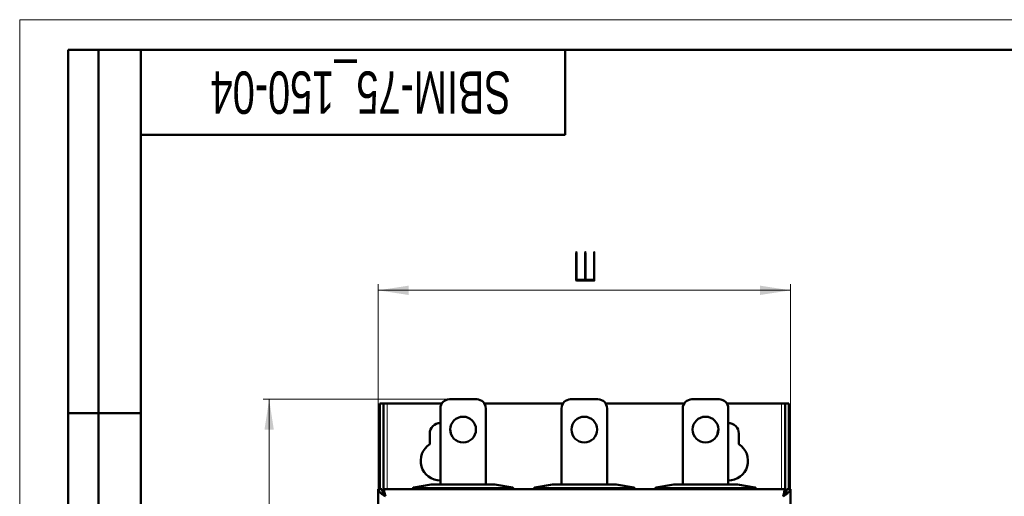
# Model space of a CAD drawing. Header units: millimetres. Extents: x 0 to 420, y 0 to 297.
# Tile 10 of 11: x 0 to 162, y 218 to 297. Entities that reach past the tile are written whole.
import ezdxf

# ---------------------------------------------------------------- set-up
doc = ezdxf.new("R2010")
doc.units = ezdxf.units.MM
doc.styles.add('SLDTEXTSTYLE0', font='TXT', dxfattribs={"width": 0.7, "bigfont": 'bigfont'})
doc.styles.add('SLDTEXTSTYLE1', font='TXT', dxfattribs={"width": 0.7})
doc.dimstyles.new('SLDDIMSTYLE0', dxfattribs={"dimtxt": 5, "dimasz": 5, "dimexe": 0, "dimexo": 0.0625, "dimgap": 1.25, "dimtad": 2, "dimdec": 1, "dimlfac": 2, "dimrnd": 1e-09, "dimzin": 12, "dimdsep": 46, "dimtxsty": 'SLDTEXTSTYLE1', "dimsah": 1, "dimcen": 0.09, "dimadec": 0, "dimazin": 3, "dimtfac": 1, "dimtdec": 3, "dimtofl": 0, "dimtmove": 0, "dimatfit": 3, "dimfxl": 1, "dimfrac": 2, "dimtolj": 1, "dimtzin": 12, "dimarcsym": 0})

# ---------------------------------------------------------------- blocks, each defined once
blk = doc.blocks.new('_D')
at = {"color": 7, "linetype": 'Continuous', "lineweight": 0}
for p, q in [((70.9, 234.3), (40.16, 234.3)), ((41.16, 234.3), (41.16, 78.94)), ((70.9, 78.94), (40.16, 78.94))]:
    blk.add_line(p, q, dxfattribs=at)
at = {"color": 7, "linetype": 'Continuous', "lineweight": 18}
for points in [[(41.16, 234.3), (40.39, 229.3), (41.93, 229.3)], [(41.16, 78.94), (41.93, 83.94), (40.39, 83.94)]]:
    blk.add_solid(points, dxfattribs=at)
at = {"color": 7, "linetype": 'Continuous', "lineweight": 18, "insert": (34.71, 155.02), "char_height": 5, "attachment_point": 1, "rotation": 90, "style": 'SLDTEXTSTYLE0'}
blk.add_mtext('В', dxfattribs=at)
blk = doc.blocks.new('_D_1')
at = {"color": 7, "linetype": 'Continuous', "lineweight": 0}
for p, q in [((59.16, 219.49), (59.16, 253.3)), ((59.16, 252.3), (127.16, 252.3)), ((127.16, 219.49), (127.16, 253.3))]:
    blk.add_line(p, q, dxfattribs=at)
at = {"color": 7, "linetype": 'Continuous', "lineweight": 18}
for points in [[(59.16, 252.3), (64.16, 251.53), (64.16, 253.07)], [(127.16, 252.3), (122.16, 253.07), (122.16, 251.53)]]:
    blk.add_solid(points, dxfattribs=at)
at = {"color": 7, "linetype": 'Continuous', "lineweight": 18, "insert": (91.21, 258.75), "char_height": 5, "attachment_point": 1, "style": 'SLDTEXTSTYLE0'}
blk.add_mtext('Ш', dxfattribs=at)

msp = doc.modelspace()

# ---------------------------------------------------------------- linework, layer by layer
at = {"color": 7, "linetype": 'Continuous', "lineweight": 18}
for q in [(420, 297), (0, 0)]:
    msp.add_line((0, 297), q, dxfattribs=at)
at = {"color": 7, "linetype": 'Continuous', "lineweight": 50}
for p, q in [((8, 172), (8, 292)), ((20, 292), (8, 292)), ((8, 172), (8, 292)), ((13, 172), (13, 292)), ((13, 172), (13, 292)), ((20, 292), (20, 5)), ((415, 292), (20, 292)), ((20, 292), (20, 5)), ((90, 278), (90, 292)), ((20, 278), (90, 278)), ((75.408, 234.301), (70.908, 234.301)), ((95.408, 234.301), (90.908, 234.301)), ((115.408, 234.301), (110.908, 234.301)), ((59.41, 233.628), (60.01, 233.628)), ((59.41, 219.478), (59.41, 233.628)), ((60.01, 219.478), (60.01, 233.628)), ((60.61, 233.628), (60.01, 233.628)), ((69.657, 233.628), (60.61, 233.628)), ((69.408, 232.801), (69.408, 220.228)), ((89.657, 233.628), (76.659, 233.628)), ((76.908, 220.228), (76.908, 232.801)), ((89.408, 232.801), (89.408, 220.228)), ((109.657, 233.628), (96.659, 233.628)), ((96.908, 220.228), (96.908, 232.801)), ((109.408, 232.801), (109.408, 220.228)), ((125.71, 233.628), (116.659, 233.628)), ((116.908, 220.228), (116.908, 232.801)), ((126.31, 233.628), (125.71, 233.628)), ((126.91, 233.628), (126.31, 233.628)), ((126.31, 233.628), (126.31, 219.478)), ((126.91, 233.628), (126.91, 219.478)), ((8, 232), (20, 232)), ((67.66, 228.628), (67.66, 226.867)), ((71.16, 228.577), (71.16, 228.628)), ((115.16, 228.628), (115.16, 228.588)), ((118.66, 226.867), (118.66, 228.628)), ((59.16, 219.478), (59.16, 93.778)), ((59.16, 219.478), (59.76, 219.478)), ((126.41, 219.478), (59.91, 219.478)), ((59.91, 219.478), (59.91, 218.878)), ((64.882, 219.478), (64.886, 219.603)), ((67.908, 220.228), (65.012, 219.745)), ((67.949, 220.228), (78.367, 220.228)), ((81.305, 219.745), (78.408, 220.228)), ((81.264, 219.745), (81.305, 219.745)), ((81.336, 219.737), (81.305, 219.745)), ((81.313, 219.741), (81.336, 219.737)), ((81.384, 219.706), (81.363, 219.723)), ((81.43, 219.603), (81.419, 219.605)), ((81.434, 219.478), (81.43, 219.603)), ((84.882, 219.478), (84.886, 219.603)), ((87.908, 220.228), (85.012, 219.745)), ((87.949, 220.228), (98.367, 220.228)), ((101.305, 219.745), (98.408, 220.228)), ((101.264, 219.745), (101.305, 219.745)), ((101.336, 219.737), (101.305, 219.745)), ((101.313, 219.741), (101.336, 219.737)), ((101.384, 219.706), (101.363, 219.723)), ((101.43, 219.603), (101.419, 219.605)), ((101.434, 219.478), (101.43, 219.603)), ((104.882, 219.478), (104.886, 219.603)), ((107.908, 220.228), (105.012, 219.745)), ((107.949, 220.228), (118.367, 220.228)), ((121.305, 219.745), (118.408, 220.228)), ((121.264, 219.745), (121.305, 219.745)), ((121.336, 219.737), (121.305, 219.745)), ((121.313, 219.741), (121.336, 219.737)), ((121.384, 219.706), (121.363, 219.723)), ((121.43, 219.603), (121.419, 219.605)), ((121.434, 219.478), (121.43, 219.603)), ((126.41, 219.478), (126.41, 218.878)), ((127.16, 219.478), (126.56, 219.478)), ((127.16, 93.778), (127.16, 219.478)), ((59.811, 219.228), (59.91, 219.228)), ((60.096, 218.628), (60.179, 218.628)), ((60.22, 218.563), (60.163, 218.542)), ((126.157, 218.542), (126.101, 218.563)), ((126.142, 218.628), (126.222, 218.628)), ((126.41, 219.228), (126.517, 219.228))]:
    msp.add_line(p, q, dxfattribs=at)
at = {"color": 9, "linetype": 'Continuous', "lineweight": 18}
for p, q in [((60.61, 219.478), (60.61, 233.628)), ((125.71, 233.628), (125.71, 219.478)), ((65.012, 219.745), (65.053, 219.745)), ((65.053, 219.745), (67.949, 220.228)), ((81.264, 219.745), (65.053, 219.745)), ((65.132, 219.478), (65.136, 219.603)), ((81.18, 219.603), (65.136, 219.603)), ((78.367, 220.228), (81.264, 219.745)), ((81.185, 219.478), (81.18, 219.603)), ((81.243, 219.737), (81.264, 219.745)), ((81.305, 219.745), (81.264, 219.745)), ((85.012, 219.745), (85.053, 219.745)), ((85.053, 219.745), (87.949, 220.228)), ((101.264, 219.745), (85.053, 219.745)), ((85.132, 219.478), (85.136, 219.603)), ((101.18, 219.603), (85.136, 219.603)), ((98.367, 220.228), (101.264, 219.745)), ((101.185, 219.478), (101.18, 219.603)), ((101.243, 219.737), (101.264, 219.745)), ((101.305, 219.745), (101.264, 219.745)), ((105.012, 219.745), (105.053, 219.745)), ((105.053, 219.745), (107.949, 220.228)), ((121.264, 219.745), (105.053, 219.745)), ((105.132, 219.478), (105.136, 219.603)), ((121.18, 219.603), (105.136, 219.603)), ((118.367, 220.228), (121.264, 219.745)), ((121.185, 219.478), (121.18, 219.603)), ((121.243, 219.737), (121.264, 219.745)), ((121.305, 219.745), (121.264, 219.745))]:
    msp.add_line(p, q, dxfattribs=at)
at = {"color": 7, "linetype": 'Continuous', "lineweight": 25}
msp.add_line((20, 232), (8, 232), dxfattribs=at)
at = {"color": 7, "linetype": 'Continuous', "lineweight": 50, "flags": 128}
for points in [[(71.16, 228.628), (71.055, 229.227), (71.033, 229.282)], [(115.283, 229.272), (115.266, 229.227), (115.16, 228.628)]]:
    msp.add_lwpolyline(points, dxfattribs=at)
at = {"color": 7, "linetype": 'Continuous', "lineweight": 50}
for centre in [(73.158, 229.301), (93.158, 229.301), (113.158, 229.301)]:
    msp.add_circle(centre, 2.125, dxfattribs=at)
for centre, radius, start, end in [((70.908, 232.801), 1.5, 90, 180), ((75.408, 232.801), 1.5, 0, 90), ((90.908, 232.801), 1.5, 90, 180), ((95.408, 232.801), 1.5, 0, 90), ((110.908, 232.801), 1.5, 90, 180), ((115.408, 232.801), 1.5, 0, 90), ((69.41, 228.628), 1.75, 90.06388, 180), ((116.91, 228.628), 1.75, 0, 90.06388), ((69.41, 224.128), 3.25, 122.57897, 269.9656), ((116.91, 224.128), 3.25, 269.9656, 57.42103)]:
    msp.add_arc(centre, radius, start, end, dxfattribs=at)
at = {"color": 9, "linetype": 'Continuous', "lineweight": 18}
for centre in [(65.011, 217.81), (85.011, 217.81), (105.011, 217.81)]:
    msp.add_arc(centre, 1.796, 86.01259, 93.98758, dxfattribs=at)
at = {"color": 7, "linetype": 'Continuous', "lineweight": 50}
for points, knots in [([(59.16, 219.478), (59.179, 219.376), (59.216, 219.172), (59.504, 218.867), (59.904, 218.568), (60.212, 218.372), (60.36, 218.278)], [0, 0, 0, 0, 0.254649, 0.5095407, 0.7644336, 1, 1, 1, 1]), ([(59.76, 219.478), (59.778, 219.339), (59.813, 219.06), (60.063, 218.659), (60.266, 218.399), (60.36, 218.278)], [0, 0, 0, 0, 0.3481379, 0.69752942, 1, 1, 1, 1]), ([(60.36, 218.278), (60.327, 218.417), (60.261, 218.694), (60.161, 219.061), (60.062, 219.333), (59.978, 219.462), (59.928, 219.474), (59.91, 219.478)], [0, 0, 0, 0, 0.2207426, 0.4415058, 0.662269, 0.883032, 1, 1, 1, 1]), ([(64.886, 219.603), (64.887, 219.613), (64.889, 219.631), (64.901, 219.665), (64.923, 219.699), (64.961, 219.731), (64.994, 219.74), (65.012, 219.745)], [0, 0, 0, 0, 0.1370094, 0.2497736, 0.4758184, 0.7050278, 1, 1, 1, 1]), ([(64.895, 219.646), (64.895, 219.646), (64.894, 219.648), (64.894, 219.641), (64.897, 219.626), (64.903, 219.611), (64.905, 219.603)], [0, 0, 0, 0, 0.06539612, 0.37279373, 0.68553593, 1, 1, 1, 1]), ([(67.949, 220.228), (67.943, 220.228), (67.935, 220.228), (67.924, 220.228), (67.918, 220.228), (67.914, 220.228), (67.909, 220.228), (67.909, 220.228), (67.908, 220.228)], [0, 0, 0, 0, 0.272683, 0.389556, 0.5, 0.610444, 0.727317, 1, 1, 1, 1]), ([(78.408, 220.228), (78.408, 220.228), (78.407, 220.228), (78.403, 220.228), (78.398, 220.228), (78.392, 220.228), (78.382, 220.228), (78.373, 220.228), (78.367, 220.228)], [0, 0, 0, 0, 0.272683, 0.389556, 0.5, 0.610444, 0.727317, 1, 1, 1, 1]), ([(81.363, 219.723), (81.363, 219.723), (81.354, 219.728), (81.345, 219.733), (81.336, 219.737)], [0, 0, 0, 0, 0.00778935, 1, 1, 1, 1]), ([(81.357, 219.723), (81.362, 219.721), (81.372, 219.716), (81.38, 219.709), (81.384, 219.706)], [0, 0, 0, 0, 0.5617393, 1, 1, 1, 1]), ([(81.407, 219.678), (81.404, 219.682), (81.397, 219.692), (81.389, 219.7), (81.384, 219.706)], [0, 0, 0, 0, 0.3460012, 1, 1, 1, 1]), ([(81.43, 219.603), (81.428, 219.618), (81.425, 219.646), (81.412, 219.668), (81.407, 219.678)], [0, 0, 0, 0, 0.5717057, 1, 1, 1, 1]), ([(84.886, 219.603), (84.887, 219.613), (84.889, 219.631), (84.901, 219.665), (84.923, 219.699), (84.961, 219.731), (84.994, 219.74), (85.012, 219.745)], [0, 0, 0, 0, 0.1370094, 0.2497736, 0.4758184, 0.7050278, 1, 1, 1, 1]), ([(84.895, 219.646), (84.895, 219.646), (84.894, 219.648), (84.894, 219.641), (84.897, 219.626), (84.903, 219.611), (84.905, 219.603)], [0, 0, 0, 0, 0.0653961, 0.3727937, 0.6855359, 1, 1, 1, 1]), ([(87.949, 220.228), (87.943, 220.228), (87.935, 220.228), (87.924, 220.228), (87.918, 220.228), (87.914, 220.228), (87.909, 220.228), (87.909, 220.228), (87.908, 220.228)], [0, 0, 0, 0, 0.272683, 0.389556, 0.5, 0.610444, 0.727317, 1, 1, 1, 1]), ([(98.408, 220.228), (98.408, 220.228), (98.407, 220.228), (98.403, 220.228), (98.398, 220.228), (98.392, 220.228), (98.382, 220.228), (98.373, 220.228), (98.367, 220.228)], [0, 0, 0, 0, 0.272683, 0.389556, 0.5, 0.610444, 0.727317, 1, 1, 1, 1]), ([(101.363, 219.723), (101.363, 219.723), (101.354, 219.728), (101.345, 219.733), (101.336, 219.737)], [0, 0, 0, 0, 0.0077894, 1, 1, 1, 1]), ([(101.357, 219.723), (101.362, 219.721), (101.372, 219.716), (101.38, 219.709), (101.384, 219.706)], [0, 0, 0, 0, 0.5617393, 1, 1, 1, 1]), ([(101.407, 219.678), (101.404, 219.682), (101.397, 219.692), (101.389, 219.7), (101.384, 219.706)], [0, 0, 0, 0, 0.3460012, 1, 1, 1, 1]), ([(101.43, 219.603), (101.428, 219.618), (101.425, 219.646), (101.412, 219.668), (101.407, 219.678)], [0, 0, 0, 0, 0.5717057, 1, 1, 1, 1]), ([(104.886, 219.603), (104.887, 219.613), (104.889, 219.631), (104.901, 219.665), (104.923, 219.699), (104.961, 219.731), (104.994, 219.74), (105.012, 219.745)], [0, 0, 0, 0, 0.1370094, 0.2497736, 0.4758184, 0.7050278, 1, 1, 1, 1]), ([(104.895, 219.646), (104.895, 219.646), (104.894, 219.648), (104.894, 219.641), (104.897, 219.626), (104.903, 219.611), (104.905, 219.603)], [0, 0, 0, 0, 0.0653961, 0.3727937, 0.6855359, 1, 1, 1, 1]), ([(107.949, 220.228), (107.943, 220.228), (107.935, 220.228), (107.924, 220.228), (107.918, 220.228), (107.914, 220.228), (107.909, 220.228), (107.909, 220.228), (107.908, 220.228)], [0, 0, 0, 0, 0.272683, 0.389556, 0.5, 0.610444, 0.727317, 1, 1, 1, 1]), ([(118.408, 220.228), (118.408, 220.228), (118.407, 220.228), (118.403, 220.228), (118.398, 220.228), (118.392, 220.228), (118.382, 220.228), (118.373, 220.228), (118.367, 220.228)], [0, 0, 0, 0, 0.272683, 0.389556, 0.5, 0.610444, 0.727317, 1, 1, 1, 1]), ([(121.363, 219.723), (121.363, 219.723), (121.354, 219.728), (121.345, 219.733), (121.336, 219.737)], [0, 0, 0, 0, 0.0077894, 1, 1, 1, 1]), ([(121.357, 219.723), (121.362, 219.721), (121.372, 219.716), (121.38, 219.709), (121.384, 219.706)], [0, 0, 0, 0, 0.5617393, 1, 1, 1, 1]), ([(121.407, 219.678), (121.404, 219.682), (121.397, 219.692), (121.389, 219.7), (121.384, 219.706)], [0, 0, 0, 0, 0.3460012, 1, 1, 1, 1]), ([(121.43, 219.603), (121.428, 219.618), (121.425, 219.646), (121.412, 219.668), (121.407, 219.678)], [0, 0, 0, 0, 0.5717057, 1, 1, 1, 1]), ([(126.41, 219.478), (126.377, 219.464), (126.311, 219.436), (126.211, 219.218), (126.112, 218.898), (126.028, 218.563), (125.978, 218.351), (125.96, 218.278)], [0, 0, 0, 0, 0.2207426, 0.4415058, 0.662269, 0.883032, 1, 1, 1, 1]), ([(125.96, 218.278), (126.12, 218.38), (126.441, 218.584), (126.843, 218.89), (127.111, 219.188), (127.144, 219.384), (127.16, 219.478)], [0, 0, 0, 0, 0.254649, 0.5095407, 0.7644336, 1, 1, 1, 1]), ([(125.96, 218.278), (126.069, 218.417), (126.287, 218.696), (126.518, 219.097), (126.547, 219.357), (126.56, 219.478)], [0, 0, 0, 0, 0.3481379, 0.6975294, 1, 1, 1, 1]), ([(60.36, 218.278), (60.325, 218.353), (60.253, 218.503), (60.146, 218.694), (60.049, 218.825), (59.987, 218.85), (59.961, 218.86)], [0, 0, 0, 0, 0.2687209, 0.5374418, 0.806054, 1, 1, 1, 1]), ([(126.358, 218.858), (126.34, 218.853), (126.286, 218.838), (126.196, 218.725), (126.089, 218.545), (126.01, 218.382), (125.967, 218.293), (125.96, 218.278)], [0, 0, 0, 0, 0.137742, 0.4073841, 0.6769172, 0.9464504, 1, 1, 1, 1])]:
    msp.add_open_spline(points, degree=3, knots=knots, dxfattribs=at)
at = {"color": 9, "linetype": 'Continuous', "lineweight": 18}
for points, knots in [([(65.136, 219.603), (65.135, 219.62), (65.131, 219.655), (65.113, 219.698), (65.086, 219.731), (65.065, 219.74), (65.053, 219.745)], [0, 0, 0, 0, 0.2272902, 0.4750427, 0.7046176, 1, 1, 1, 1]), ([(81.18, 219.603), (81.182, 219.618), (81.184, 219.649), (81.197, 219.684), (81.208, 219.7), (81.211, 219.706)], [0, 0, 0, 0, 0.3807292, 0.7903112, 1, 1, 1, 1]), ([(81.419, 219.605), (81.417, 219.605), (81.404, 219.606), (81.361, 219.606), (81.278, 219.606), (81.213, 219.604), (81.18, 219.603)], [0, 0, 0, 0, 0.0775503, 0.3850335, 0.6925168, 1, 1, 1, 1]), ([(81.211, 219.706), (81.216, 219.712), (81.226, 219.725), (81.237, 219.732), (81.243, 219.737)], [0, 0, 0, 0, 0.4698129, 1, 1, 1, 1]), ([(81.211, 219.706), (81.241, 219.717), (81.296, 219.739), (81.337, 219.728), (81.357, 219.723)], [0, 0, 0, 0, 0.5404587, 1, 1, 1, 1]), ([(81.243, 219.737), (81.261, 219.742), (81.285, 219.748), (81.307, 219.743), (81.313, 219.741)], [0, 0, 0, 0, 0.72955566, 1, 1, 1, 1]), ([(81.357, 219.723), (81.358, 219.724), (81.359, 219.725), (81.362, 219.723), (81.363, 219.723)], [0, 0, 0, 0, 0.5676794, 1, 1, 1, 1]), ([(81.419, 219.605), (81.419, 219.615), (81.418, 219.635), (81.413, 219.658), (81.409, 219.673), (81.407, 219.676), (81.407, 219.678)], [0, 0, 0, 0, 0.3172269, 0.6082948, 0.813505, 1, 1, 1, 1]), ([(85.136, 219.603), (85.135, 219.62), (85.131, 219.655), (85.113, 219.698), (85.086, 219.731), (85.065, 219.74), (85.053, 219.745)], [0, 0, 0, 0, 0.22729025, 0.47504266, 0.70461762, 1, 1, 1, 1]), ([(101.18, 219.603), (101.182, 219.618), (101.184, 219.649), (101.197, 219.684), (101.208, 219.7), (101.211, 219.706)], [0, 0, 0, 0, 0.3807292, 0.7903112, 1, 1, 1, 1]), ([(101.419, 219.605), (101.417, 219.605), (101.404, 219.606), (101.361, 219.606), (101.278, 219.606), (101.213, 219.604), (101.18, 219.603)], [0, 0, 0, 0, 0.0775503, 0.3850335, 0.6925168, 1, 1, 1, 1]), ([(101.211, 219.706), (101.216, 219.712), (101.226, 219.725), (101.237, 219.732), (101.243, 219.737)], [0, 0, 0, 0, 0.4698129, 1, 1, 1, 1]), ([(101.211, 219.706), (101.241, 219.717), (101.296, 219.739), (101.337, 219.728), (101.357, 219.723)], [0, 0, 0, 0, 0.5404587, 1, 1, 1, 1]), ([(101.243, 219.737), (101.261, 219.742), (101.285, 219.748), (101.307, 219.743), (101.313, 219.741)], [0, 0, 0, 0, 0.7295557, 1, 1, 1, 1]), ([(101.357, 219.723), (101.358, 219.724), (101.359, 219.725), (101.362, 219.723), (101.363, 219.723)], [0, 0, 0, 0, 0.5676794, 1, 1, 1, 1]), ([(101.419, 219.605), (101.419, 219.615), (101.418, 219.635), (101.413, 219.658), (101.409, 219.673), (101.407, 219.676), (101.407, 219.678)], [0, 0, 0, 0, 0.3172269, 0.6082948, 0.813505, 1, 1, 1, 1]), ([(105.136, 219.603), (105.135, 219.62), (105.131, 219.655), (105.113, 219.698), (105.086, 219.731), (105.065, 219.74), (105.053, 219.745)], [0, 0, 0, 0, 0.22729025, 0.47504266, 0.70461762, 1, 1, 1, 1]), ([(121.18, 219.603), (121.182, 219.618), (121.184, 219.649), (121.197, 219.684), (121.208, 219.7), (121.211, 219.706)], [0, 0, 0, 0, 0.3807292, 0.7903112, 1, 1, 1, 1]), ([(121.419, 219.605), (121.417, 219.605), (121.404, 219.606), (121.361, 219.606), (121.278, 219.606), (121.213, 219.604), (121.18, 219.603)], [0, 0, 0, 0, 0.0775503, 0.3850335, 0.6925168, 1, 1, 1, 1]), ([(121.211, 219.706), (121.216, 219.712), (121.226, 219.725), (121.237, 219.732), (121.243, 219.737)], [0, 0, 0, 0, 0.4698129, 1, 1, 1, 1]), ([(121.211, 219.706), (121.241, 219.717), (121.296, 219.739), (121.337, 219.728), (121.357, 219.723)], [0, 0, 0, 0, 0.5404587, 1, 1, 1, 1]), ([(121.243, 219.737), (121.261, 219.742), (121.285, 219.748), (121.307, 219.743), (121.313, 219.741)], [0, 0, 0, 0, 0.7295557, 1, 1, 1, 1]), ([(121.357, 219.723), (121.358, 219.724), (121.359, 219.725), (121.362, 219.723), (121.363, 219.723)], [0, 0, 0, 0, 0.5676794, 1, 1, 1, 1]), ([(121.419, 219.605), (121.419, 219.615), (121.418, 219.635), (121.413, 219.658), (121.409, 219.673), (121.407, 219.676), (121.407, 219.678)], [0, 0, 0, 0, 0.3172269, 0.6082948, 0.813505, 1, 1, 1, 1])]:
    msp.add_open_spline(points, degree=3, knots=knots, dxfattribs=at)

# ---------------------------------------------------------------- texts
at = {"color": 7, "linetype": 'Continuous', "lineweight": 0, "insert": (56.272, 281.449), "char_height": 7, "attachment_point": 2, "rotation": 180, "style": 'SLDTEXTSTYLE1'}
msp.add_mtext('SBIM-75_150-04', dxfattribs=at)

# ---------------------------------------------------------------- dimensions: what is measured, and where the dimension line sits
at = {"color": 7, "linetype": 'Continuous', "lineweight": 18}
dim = msp.add_linear_dim(base=(127.16, 252.301), p1=(59.16, 219.478), p2=(127.16, 219.478), text='Ш', dimstyle='SLDDIMSTYLE0', dxfattribs=at)
dim.commit()
dim.dimension.update_dxf_attribs({"geometry": '_D_1', "text_midpoint": (93.16, 252.301), "dimtype": 160})
dim = msp.add_linear_dim(base=(41.16, 78.942), p1=(70.908, 234.301), p2=(70.908, 78.942), angle=90, text='В', dimstyle='SLDDIMSTYLE0', dxfattribs=at)
dim.commit()
dim.dimension.update_dxf_attribs({"geometry": '_D', "text_midpoint": (41.16, 156.621), "dimtype": 160})

doc.saveas('drawing.dxf')
